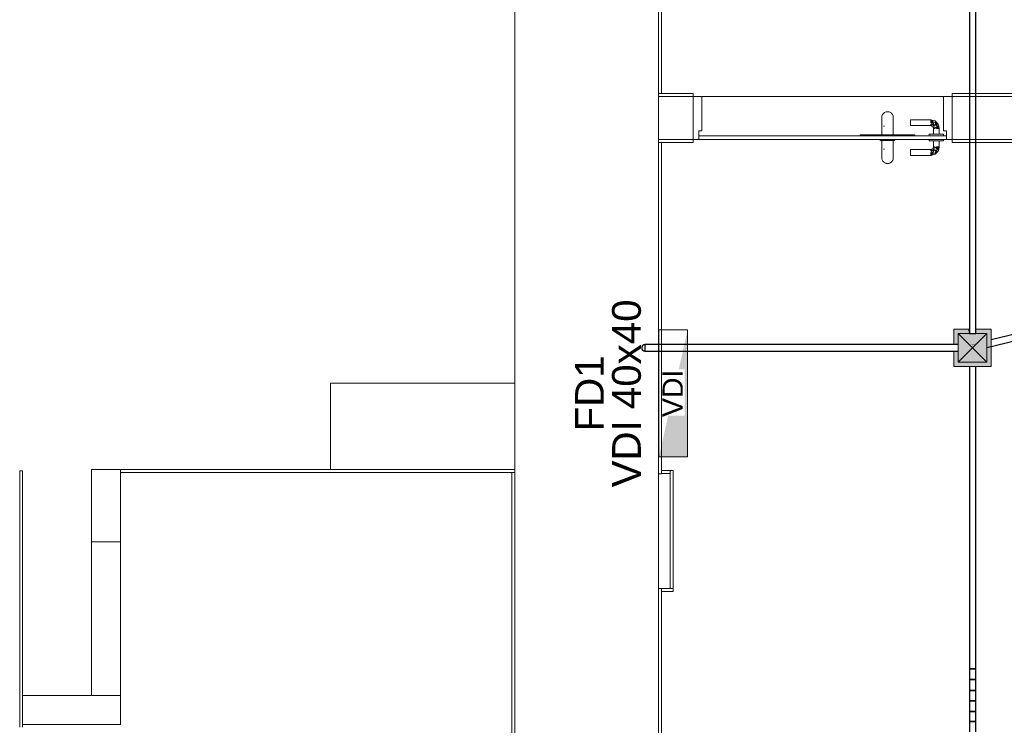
# Model space of a CAD drawing. Header units: millimetres. Extents: x 4476663 to 4477054, y -30323851 to -30323414.
# Tile 189 of 256: x 4476939.6 to 4476946.44, y -30323665.43 to -30323660.53. Entities that reach past the tile are written whole.
import ezdxf

# ---------------------------------------------------------------- set-up
doc = ezdxf.new("R2010")
doc.units = ezdxf.units.MM
doc.linetypes.add('NULL', pattern=[0])
for name, color, linetype, lineweight in [('Caixas de passagem', 134, 'Continuous', 5), ('Caixas de passagem - Hachuras', 174, 'Continuous', 5), ('CE-Caixa de passagem de fiação', 9, 'Continuous', 18), ('CE-Condutos (Teto)', 1, 'Continuous', 25), ('IFC-Parede padrão-Contorno', 44, 'Continuous', 5), ('IFC-Parede-Contorno', 42, 'Continuous', 5), ('IFC-Porta-Contorno', 142, 'Continuous', 5), ('P-Simbol', 5, 'Continuous', 20), ('Textos', 7, 'Continuous', 9)]:
    doc.layers.add(name, color=color, linetype=linetype, lineweight=lineweight)
doc.styles.add('ARIAL', font='arial.ttf')

msp = doc.modelspace()

# ---------------------------------------------------------------- hatches: boundary and pattern name
at = {"layer": 'Caixas de passagem - Hachuras', "linetype": 'Continuous'}
for points in [[(4476946.1235, -30323662.9065), (4476946.2235, -30323662.8065), (4476946.1235, -30323662.7065)], [(4476946.2235, -30323662.8065), (4476946.3235, -30323662.7065), (4476946.1235, -30323662.7065)], [(4476946.3235, -30323662.9065), (4476946.3235, -30323662.7065), (4476946.2235, -30323662.8065)], [(4476946.3235, -30323662.9065), (4476946.2235, -30323662.8065), (4476946.1235, -30323662.9065)]]:
    msp.add_hatch(color=174, dxfattribs=at).paths.add_polyline_path(points)
at = {"layer": 'CE-Caixa de passagem de fiação', "linetype": 'Continuous'}
for points in [[(4476946.0935, -30323662.6765), (4476946.1235, -30323662.7441), (4476946.1235, -30323662.7065), (4476946.1976, -30323662.7065)], [(4476946.1919, -30323662.6765), (4476946.0935, -30323662.6765), (4476946.1985, -30323662.7068)], [(4476946.0935, -30323662.6765), (4476946.0935, -30323662.7842), (4476946.1235, -30323662.7842), (4476946.1235, -30323662.7441)], [(4476946.3235, -30323662.9065), (4476946.3235, -30323662.7065), (4476946.1235, -30323662.7065)], [(4476946.1235, -30323662.9065), (4476946.3235, -30323662.9065), (4476946.1235, -30323662.7065), (4476946.1235, -30323662.8543)], [(4476946.1992, -30323662.7066), (4476946.2016, -30323662.7062), (4476946.2016, -30323662.6765), (4476946.1919, -30323662.6765)], [(4476946.3235, -30323662.8849), (4476946.3535, -30323662.9065), (4476946.3535, -30323662.6765), (4476946.2459, -30323662.6765), (4476946.2459, -30323662.7065), (4476946.3235, -30323662.7065)], [(4476946.2459, -30323662.7781), (4476946.2182, -30323662.785), (4476946.2192, -30323662.789)], [(4476946.1235, -30323662.8288), (4476946.0935, -30323662.8288), (4476946.0935, -30323662.9365), (4476946.2459, -30323662.9365), (4476946.2484, -30323662.9065), (4476946.1235, -30323662.9065)], [(4476946.3535, -30323662.9365), (4476946.3535, -30323662.9065), (4476946.2459, -30323662.8289), (4476946.3235, -30323662.9065), (4476946.3012, -30323662.9065)], [(4476946.3012, -30323662.9065), (4476946.2492, -30323662.9065), (4476946.2459, -30323662.9365), (4476946.3535, -30323662.9365)]]:
    msp.add_hatch(color=181, dxfattribs=at).paths.add_polyline_path(points)
at = {"layer": 'P-Simbol', "linetype": 'Continuous'}
msp.add_hatch(color=5, dxfattribs=at).paths.add_polyline_path([(4476944.1088, -30323663.2772), (4476944.0438, -30323663.5638), (4476944.2438, -30323663.5638), (4476944.2438, -30323662.682), (4476944.1815, -30323662.9569), (4476944.2227, -30323662.9569), (4476944.2227, -30323663.2772)])

# ---------------------------------------------------------------- linework, layer by layer
at = {"layer": 'Caixas de passagem'}
for p, q in [((4476946.1235, -30323662.7065), (4476946.3235, -30323662.7065)), ((4476946.1235, -30323662.9065), (4476946.1235, -30323662.7065)), ((4476946.1235, -30323662.7065), (4476946.3235, -30323662.9065)), ((4476946.1235, -30323662.9065), (4476946.3235, -30323662.7065)), ((4476946.3235, -30323662.7065), (4476946.3235, -30323662.9065)), ((4476946.3235, -30323662.9065), (4476946.1235, -30323662.9065))]:
    msp.add_line(p, q, dxfattribs=at)
at = {"layer": 'CE-Caixa de passagem de fiação'}
for p, q in [((4476946.1235, -30323662.6765), (4476946.0935, -30323662.6765)), ((4476946.0935, -30323662.6765), (4476946.0935, -30323662.7065)), ((4476946.0935, -30323662.7065), (4476946.0935, -30323662.7842)), ((4476946.191, -30323662.6765), (4476946.1235, -30323662.6765)), ((4476946.1985, -30323662.7065), (4476946.1235, -30323662.7065)), ((4476946.1235, -30323662.7065), (4476946.1235, -30323662.7842)), ((4476946.1912, -30323662.6765), (4476946.191, -30323662.6765)), ((4476946.1912, -30323662.6765), (4476946.1912, -30323662.6765)), ((4476946.1913, -30323662.6765), (4476946.1912, -30323662.6765)), ((4476946.1914, -30323662.6765), (4476946.1913, -30323662.6765)), ((4476946.1919, -30323662.6765), (4476946.1914, -30323662.6765)), ((4476946.2016, -30323662.6765), (4476946.1919, -30323662.6765)), ((4476946.1987, -30323662.7065), (4476946.1985, -30323662.7065)), ((4476946.1987, -30323662.7065), (4476946.1987, -30323662.7065)), ((4476946.1988, -30323662.7065), (4476946.1987, -30323662.7065)), ((4476946.1992, -30323662.7065), (4476946.1988, -30323662.7065)), ((4476946.2016, -30323662.7065), (4476946.1992, -30323662.7065)), ((4476946.2459, -30323662.7065), (4476946.2016, -30323662.7065)), ((4476946.3235, -30323662.6765), (4476946.2459, -30323662.6765)), ((4476946.3235, -30323662.7065), (4476946.2459, -30323662.7065)), ((4476946.3535, -30323662.6765), (4476946.3235, -30323662.6765)), ((4476946.3235, -30323662.7589), (4476946.3235, -30323662.7065)), ((4476946.3535, -30323662.7065), (4476946.3535, -30323662.6765)), ((4476946.3535, -30323662.7514), (4476946.3535, -30323662.7065)), ((4476946.1235, -30323662.7842), (4476946.1235, -30323662.8288)), ((4476946.3235, -30323662.8047), (4476946.3235, -30323662.7589)), ((4476946.3535, -30323662.7973), (4476946.3535, -30323662.7514)), ((4476946.3535, -30323662.9065), (4476946.3535, -30323662.7973)), ((4476946.0935, -30323662.8288), (4476946.0935, -30323662.8618)), ((4476946.0935, -30323662.8618), (4476946.0935, -30323662.9065)), ((4476946.1235, -30323662.8288), (4476946.1235, -30323662.8543)), ((4476946.1235, -30323662.8543), (4476946.1235, -30323662.9065)), ((4476946.3235, -30323662.9065), (4476946.3235, -30323662.8047)), ((4476946.0935, -30323662.9065), (4476946.0935, -30323662.9365)), ((4476946.1235, -30323662.9065), (4476946.1435, -30323662.9065)), ((4476946.1435, -30323662.9065), (4476946.2485, -30323662.9065)), ((4476946.2485, -30323662.9065), (4476946.3235, -30323662.9065)), ((4476946.3535, -30323662.9365), (4476946.3535, -30323662.9065)), ((4476946.0935, -30323662.9365), (4476946.1235, -30323662.9365)), ((4476946.1235, -30323662.9365), (4476946.1435, -30323662.9365)), ((4476946.1435, -30323662.9365), (4476946.2016, -30323662.9365)), ((4476946.2016, -30323662.9365), (4476946.2459, -30323662.9365)), ((4476946.2459, -30323662.9365), (4476946.256, -30323662.9365)), ((4476946.256, -30323662.9365), (4476946.3235, -30323662.9365)), ((4476946.3235, -30323662.9365), (4476946.3535, -30323662.9365))]:
    msp.add_line(p, q, dxfattribs=at)
at = {"layer": 'CE-Condutos (Teto)'}
for p, q in [((4476946.2016, -30323660.4135), (4476946.2016, -30323661.5716)), ((4476946.2459, -30323661.5716), (4476946.2459, -30323660.4135)), ((4476946.2016, -30323661.5716), (4476946.2016, -30323662.6765)), ((4476946.2459, -30323662.6765), (4476946.2459, -30323661.5716)), ((4476946.2016, -30323662.6765), (4476946.2016, -30323662.7065)), ((4476946.2016, -30323662.7065), (4476946.2054, -30323662.7065)), ((4476946.2054, -30323662.7065), (4476946.2123, -30323662.7065)), ((4476946.2123, -30323662.7065), (4476946.2212, -30323662.7065)), ((4476946.2212, -30323662.7065), (4476946.2304, -30323662.7065)), ((4476946.2304, -30323662.7065), (4476946.2385, -30323662.7065)), ((4476946.2385, -30323662.7065), (4476946.244, -30323662.7065)), ((4476946.244, -30323662.7065), (4476946.2459, -30323662.7065)), ((4476946.2459, -30323662.7065), (4476946.2459, -30323662.6765)), ((4476946.3235, -30323662.8047), (4476946.7198, -30323662.7065)), ((4476946.5348, -30323662.7065), (4476946.3535, -30323662.7514)), ((4476943.9265, -30323662.7983), (4476943.9249, -30323662.8065)), ((4476943.9265, -30323662.7983), (4476943.9249, -30323662.8019)), ((4476943.9266, -30323662.7979), (4476943.9265, -30323662.7983)), ((4476943.9268, -30323662.7976), (4476943.9266, -30323662.7979)), ((4476943.9308, -30323662.7914), (4476943.9268, -30323662.7976)), ((4476943.9287, -30323662.7934), (4476943.9268, -30323662.7976)), ((4476943.9308, -30323662.7914), (4476943.9287, -30323662.7934)), ((4476943.9313, -30323662.7907), (4476943.9308, -30323662.7914)), ((4476943.9327, -30323662.7897), (4476943.9313, -30323662.7907)), ((4476943.9374, -30323662.7866), (4476943.9327, -30323662.7897)), ((4476943.9356, -30323662.7871), (4476943.9327, -30323662.7897)), ((4476943.9374, -30323662.7866), (4476943.9356, -30323662.7871)), ((4476943.9384, -30323662.7858), (4476943.9374, -30323662.7866)), ((4476943.9416, -30323662.7852), (4476943.9384, -30323662.7858)), ((4476943.9468, -30323662.7841), (4476943.9416, -30323662.7852)), ((4476943.9445, -30323662.7842), (4476943.9416, -30323662.7852)), ((4476943.9474, -30323662.7842), (4476943.9468, -30323662.7841)), ((4476943.9468, -30323662.7842), (4476943.9468, -30323662.7871)), ((4476946.0935, -30323662.7842), (4476943.9468, -30323662.7842)), ((4476943.9468, -30323662.7871), (4476943.9468, -30323662.7934)), ((4476943.9468, -30323662.7934), (4476943.9468, -30323662.8019)), ((4476946.1235, -30323662.7842), (4476946.0935, -30323662.7842)), ((4476943.9249, -30323662.8065), (4476943.9265, -30323662.8148)), ((4476943.9249, -30323662.8065), (4476943.9249, -30323662.8112)), ((4476943.9249, -30323662.8112), (4476943.9265, -30323662.8148)), ((4476943.9265, -30323662.8148), (4476943.9266, -30323662.8151)), ((4476943.9266, -30323662.8151), (4476943.9268, -30323662.8155)), ((4476943.9268, -30323662.8155), (4476943.9308, -30323662.8216)), ((4476943.9268, -30323662.8155), (4476943.9287, -30323662.8197)), ((4476943.9287, -30323662.8197), (4476943.9308, -30323662.8216)), ((4476943.9308, -30323662.8216), (4476943.9313, -30323662.8224)), ((4476943.9313, -30323662.8224), (4476943.9327, -30323662.8233)), ((4476943.9327, -30323662.8233), (4476943.9374, -30323662.8265)), ((4476943.9327, -30323662.8233), (4476943.9356, -30323662.8259)), ((4476943.9356, -30323662.8259), (4476943.9374, -30323662.8265)), ((4476943.9374, -30323662.8265), (4476943.9384, -30323662.8272)), ((4476943.9384, -30323662.8272), (4476943.9416, -30323662.8278)), ((4476943.9416, -30323662.8278), (4476943.9468, -30323662.8289)), ((4476943.9416, -30323662.8278), (4476943.9445, -30323662.8288)), ((4476943.9468, -30323662.8019), (4476943.9468, -30323662.8112)), ((4476943.9468, -30323662.8112), (4476943.9468, -30323662.8197)), ((4476943.9468, -30323662.8197), (4476943.9468, -30323662.8259)), ((4476943.9468, -30323662.8259), (4476943.9468, -30323662.8288)), ((4476943.9468, -30323662.8288), (4476946.0935, -30323662.8288)), ((4476943.9468, -30323662.8289), (4476943.9474, -30323662.8288)), ((4476946.0935, -30323662.8288), (4476946.1235, -30323662.8288)), ((4476946.2016, -30323662.9365), (4476946.2016, -30323663.0279)), ((4476946.2459, -30323663.0279), (4476946.2459, -30323662.9365)), ((4476946.2016, -30323663.0279), (4476946.2016, -30323663.1358)), ((4476946.2459, -30323663.1358), (4476946.2459, -30323663.0279)), ((4476946.2016, -30323663.1358), (4476946.2016, -30323663.2419)), ((4476946.2459, -30323663.2419), (4476946.2459, -30323663.1358)), ((4476946.2016, -30323663.2419), (4476946.2016, -30323663.3462)), ((4476946.2459, -30323663.3462), (4476946.2459, -30323663.2419)), ((4476946.2016, -30323663.3462), (4476946.2016, -30323663.4488)), ((4476946.2459, -30323663.4488), (4476946.2459, -30323663.3462)), ((4476946.2016, -30323663.4488), (4476946.2016, -30323663.5497)), ((4476946.2459, -30323663.5497), (4476946.2459, -30323663.4488)), ((4476946.2016, -30323663.5497), (4476946.2016, -30323663.6489)), ((4476946.2459, -30323663.6489), (4476946.2459, -30323663.5497)), ((4476946.2016, -30323663.6489), (4476946.2016, -30323663.7465)), ((4476946.2459, -30323663.7464), (4476946.2459, -30323663.6489)), ((4476946.2016, -30323663.7465), (4476946.2016, -30323663.8424)), ((4476946.2459, -30323663.8424), (4476946.2459, -30323663.7464)), ((4476946.2016, -30323663.8424), (4476946.2016, -30323663.9368)), ((4476946.2459, -30323663.9368), (4476946.2459, -30323663.8424)), ((4476946.2016, -30323663.9368), (4476946.2016, -30323664.0296)), ((4476946.2459, -30323664.0296), (4476946.2459, -30323663.9368)), ((4476946.2016, -30323664.0296), (4476946.2016, -30323664.1209)), ((4476946.2459, -30323664.1209), (4476946.2459, -30323664.0296)), ((4476946.2016, -30323664.1209), (4476946.2016, -30323664.2108)), ((4476946.2459, -30323664.2107), (4476946.2459, -30323664.1209)), ((4476946.2016, -30323664.2108), (4476946.2016, -30323664.2991)), ((4476946.2459, -30323664.2991), (4476946.2459, -30323664.2107)), ((4476946.2016, -30323664.2991), (4476946.2016, -30323664.3861)), ((4476946.2459, -30323664.386), (4476946.2459, -30323664.2991)), ((4476946.2016, -30323664.3861), (4476946.2016, -30323664.4717)), ((4476946.2459, -30323664.4716), (4476946.2459, -30323664.386)), ((4476946.2016, -30323664.4717), (4476946.2016, -30323664.5559)), ((4476946.2459, -30323664.5558), (4476946.2459, -30323664.4716)), ((4476946.2016, -30323664.5559), (4476946.2016, -30323664.6388)), ((4476946.2459, -30323664.6387), (4476946.2459, -30323664.5558)), ((4476946.2016, -30323664.6388), (4476946.2016, -30323664.7204)), ((4476946.2459, -30323664.7203), (4476946.2459, -30323664.6387)), ((4476946.2016, -30323664.7204), (4476946.2016, -30323664.8007)), ((4476946.2459, -30323664.8006), (4476946.2459, -30323664.7203)), ((4476946.2016, -30323664.8007), (4476946.2016, -30323664.8798)), ((4476946.2459, -30323664.8797), (4476946.2459, -30323664.8006)), ((4476946.2016, -30323664.8798), (4476946.2016, -30323664.9577)), ((4476946.2459, -30323664.9576), (4476946.2459, -30323664.8797)), ((4476946.2016, -30323664.9577), (4476946.2016, -30323665.0345)), ((4476946.2459, -30323665.0344), (4476946.2459, -30323664.9576)), ((4476946.2016, -30323665.0345), (4476946.2054, -30323665.0346)), ((4476946.2016, -30323665.0345), (4476946.2016, -30323665.1101)), ((4476946.2054, -30323665.0346), (4476946.2016, -30323665.0345)), ((4476946.2054, -30323665.0346), (4476946.2123, -30323665.0347)), ((4476946.2123, -30323665.0347), (4476946.2054, -30323665.0346)), ((4476946.2123, -30323665.0347), (4476946.2212, -30323665.0348)), ((4476946.2212, -30323665.0348), (4476946.2123, -30323665.0347)), ((4476946.2304, -30323665.0347), (4476946.2212, -30323665.0348)), ((4476946.2212, -30323665.0348), (4476946.2304, -30323665.0348)), ((4476946.2304, -30323665.0348), (4476946.2385, -30323665.0347)), ((4476946.2385, -30323665.0347), (4476946.2304, -30323665.0347)), ((4476946.244, -30323665.0345), (4476946.2385, -30323665.0347)), ((4476946.2385, -30323665.0347), (4476946.244, -30323665.0346)), ((4476946.244, -30323665.0346), (4476946.2459, -30323665.0344)), ((4476946.2459, -30323665.0344), (4476946.244, -30323665.0345)), ((4476946.2459, -30323665.11), (4476946.2459, -30323665.0344)), ((4476946.2016, -30323665.1101), (4476946.2054, -30323665.1102)), ((4476946.2016, -30323665.1101), (4476946.2016, -30323665.1846)), ((4476946.2054, -30323665.1102), (4476946.2016, -30323665.1101)), ((4476946.2054, -30323665.1102), (4476946.2123, -30323665.1103)), ((4476946.2123, -30323665.1103), (4476946.2054, -30323665.1102)), ((4476946.2123, -30323665.1103), (4476946.2212, -30323665.1104)), ((4476946.2212, -30323665.1104), (4476946.2123, -30323665.1103)), ((4476946.2304, -30323665.1103), (4476946.2212, -30323665.1104)), ((4476946.2212, -30323665.1104), (4476946.2304, -30323665.1104)), ((4476946.2304, -30323665.1104), (4476946.2385, -30323665.1103)), ((4476946.2385, -30323665.1103), (4476946.2304, -30323665.1103)), ((4476946.2385, -30323665.1103), (4476946.244, -30323665.1102)), ((4476946.244, -30323665.1102), (4476946.2385, -30323665.1103)), ((4476946.244, -30323665.1102), (4476946.2459, -30323665.11)), ((4476946.2459, -30323665.11), (4476946.244, -30323665.1102)), ((4476946.2459, -30323665.1845), (4476946.2459, -30323665.11)), ((4476946.2016, -30323665.1846), (4476946.2016, -30323665.2581)), ((4476946.2054, -30323665.1847), (4476946.2016, -30323665.1846)), ((4476946.2016, -30323665.1846), (4476946.2054, -30323665.1847)), ((4476946.2123, -30323665.1848), (4476946.2054, -30323665.1847)), ((4476946.2054, -30323665.1847), (4476946.2123, -30323665.1848)), ((4476946.2212, -30323665.1848), (4476946.2123, -30323665.1848)), ((4476946.2123, -30323665.1848), (4476946.2212, -30323665.1849)), ((4476946.2304, -30323665.1848), (4476946.2212, -30323665.1848)), ((4476946.2212, -30323665.1849), (4476946.2304, -30323665.1849)), ((4476946.2385, -30323665.1848), (4476946.2304, -30323665.1848)), ((4476946.2304, -30323665.1849), (4476946.2385, -30323665.1848)), ((4476946.244, -30323665.1847), (4476946.2385, -30323665.1848)), ((4476946.2385, -30323665.1848), (4476946.244, -30323665.1847)), ((4476946.244, -30323665.1847), (4476946.2459, -30323665.1845)), ((4476946.2459, -30323665.1845), (4476946.244, -30323665.1847)), ((4476946.2459, -30323665.258), (4476946.2459, -30323665.1845)), ((4476946.2016, -30323665.258), (4476946.2016, -30323665.3305)), ((4476946.2054, -30323665.2581), (4476946.2016, -30323665.258)), ((4476946.2123, -30323665.2582), (4476946.2054, -30323665.2581)), ((4476946.2054, -30323665.2582), (4476946.2123, -30323665.2583)), ((4476946.2212, -30323665.2582), (4476946.2123, -30323665.2582)), ((4476946.2123, -30323665.2583), (4476946.2212, -30323665.2583)), ((4476946.2304, -30323665.2582), (4476946.2212, -30323665.2582)), ((4476946.2212, -30323665.2583), (4476946.2304, -30323665.2583)), ((4476946.2304, -30323665.2583), (4476946.2385, -30323665.2582)), ((4476946.2385, -30323665.2582), (4476946.2304, -30323665.2582)), ((4476946.2385, -30323665.2582), (4476946.244, -30323665.2581)), ((4476946.244, -30323665.2581), (4476946.2385, -30323665.2582)), ((4476946.244, -30323665.2581), (4476946.2459, -30323665.258)), ((4476946.2459, -30323665.258), (4476946.244, -30323665.2581)), ((4476946.2459, -30323665.3304), (4476946.2459, -30323665.258)), ((4476946.2016, -30323665.3304), (4476946.2016, -30323665.4019)), ((4476946.2054, -30323665.3305), (4476946.2016, -30323665.3304)), ((4476946.2123, -30323665.3306), (4476946.2054, -30323665.3305)), ((4476946.2054, -30323665.3306), (4476946.2123, -30323665.3306)), ((4476946.2123, -30323665.3306), (4476946.2212, -30323665.3307)), ((4476946.2212, -30323665.3306), (4476946.2123, -30323665.3306)), ((4476946.2212, -30323665.3307), (4476946.2304, -30323665.3306)), ((4476946.2304, -30323665.3306), (4476946.2212, -30323665.3306)), ((4476946.2385, -30323665.3305), (4476946.2304, -30323665.3306)), ((4476946.2304, -30323665.3306), (4476946.2385, -30323665.3306)), ((4476946.2385, -30323665.3306), (4476946.244, -30323665.3305)), ((4476946.244, -30323665.3305), (4476946.2385, -30323665.3305)), ((4476946.244, -30323665.3305), (4476946.2459, -30323665.3304)), ((4476946.2459, -30323665.3304), (4476946.244, -30323665.3305)), ((4476946.2459, -30323665.4018), (4476946.2459, -30323665.3304)), ((4476946.2016, -30323665.4018), (4476946.2016, -30323665.4723)), ((4476946.2054, -30323665.4019), (4476946.2016, -30323665.4018)), ((4476946.2016, -30323665.4019), (4476946.2054, -30323665.4019)), ((4476946.2054, -30323665.4019), (4476946.2123, -30323665.402)), ((4476946.2123, -30323665.4019), (4476946.2054, -30323665.4019)), ((4476946.2212, -30323665.4019), (4476946.2123, -30323665.4019)), ((4476946.2123, -30323665.402), (4476946.2212, -30323665.402)), ((4476946.2304, -30323665.4019), (4476946.2212, -30323665.4019)), ((4476946.2212, -30323665.402), (4476946.2304, -30323665.402)), ((4476946.2385, -30323665.4019), (4476946.2304, -30323665.4019)), ((4476946.2304, -30323665.402), (4476946.2385, -30323665.402)), ((4476946.2385, -30323665.402), (4476946.244, -30323665.4019)), ((4476946.244, -30323665.4019), (4476946.2459, -30323665.4018)), ((4476946.2459, -30323665.4018), (4476946.244, -30323665.4019)), ((4476946.2459, -30323665.4723), (4476946.2459, -30323665.4018))]:
    msp.add_line(p, q, dxfattribs=at)
at = {"layer": 'IFC-Parede padrão-Contorno', "color": 8, "lineweight": 5}
for p, q in [((4476943.0421, -30323663.7974), (4476943.0421, -30323643.5621)), ((4476944.0421, -30323665.3147), (4476944.0421, -30323660.7626)), ((4476944.0421, -30323661.0404), (4476944.1093, -30323661.0404)), ((4476944.0421, -30323661.0604), (4476944.2492, -30323661.0604)), ((4476944.1093, -30323661.0404), (4476944.2826, -30323661.0404)), ((4476944.1327, -30323661.0604), (4476944.2826, -30323661.0604)), ((4476944.2826, -30323661.0432), (4476944.2826, -30323661.0404)), ((4476944.2826, -30323661.0604), (4476944.2826, -30323661.0432)), ((4476944.2826, -30323661.0604), (4476946.0826, -30323661.0604)), ((4476944.2826, -30323661.3187), (4476944.2826, -30323661.0604)), ((4476946.0826, -30323661.0404), (4476947.1561, -30323661.0404)), ((4476946.0826, -30323661.0576), (4476946.0826, -30323661.0404)), ((4476946.0826, -30323661.0604), (4476946.0826, -30323661.0576)), ((4476946.0826, -30323661.0604), (4476951.645, -30323661.0604)), ((4476946.0826, -30323661.3604), (4476946.0826, -30323661.1021)), ((4476944.0421, -30323661.3604), (4476944.1327, -30323661.3604)), ((4476944.1093, -30323661.3604), (4476944.2826, -30323661.3604)), ((4476944.2826, -30323661.3632), (4476944.2826, -30323661.3604)), ((4476946.0826, -30323661.3604), (4476950.9081, -30323661.3604)), ((4476946.0826, -30323661.3776), (4476946.0826, -30323661.3604)), ((4476944.0421, -30323661.3804), (4476944.2492, -30323661.3804)), ((4476944.0621, -30323662.0232), (4476944.0621, -30323661.3804)), ((4476944.2492, -30323661.3804), (4476944.2826, -30323661.3804)), ((4476944.2826, -30323661.3804), (4476944.2826, -30323661.3632)), ((4476946.0826, -30323661.3804), (4476946.0826, -30323661.3776)), ((4476946.0826, -30323661.3804), (4476948.1001, -30323661.3804)), ((4476944.0621, -30323663.6804), (4476944.0621, -30323662.0232)), ((4476941.7626, -30323663.0514), (4476941.9913, -30323663.0514)), ((4476941.7626, -30323663.5441), (4476941.7626, -30323663.0514)), ((4476941.7626, -30323663.0514), (4476942.3674, -30323663.0514)), ((4476941.9913, -30323663.0514), (4476943.0421, -30323663.0514)), ((4476941.7626, -30323663.6514), (4476941.7626, -30323663.5441)), ((4476940.1026, -30323663.6514), (4476940.2378, -30323663.6514)), ((4476940.1026, -30323664.1601), (4476940.1026, -30323663.6514)), ((4476940.2378, -30323663.6514), (4476940.3026, -30323663.6514)), ((4476940.3026, -30323663.6514), (4476941.0529, -30323663.6514)), ((4476940.3026, -30323664.7127), (4476940.3026, -30323663.6514)), ((4476940.3026, -30323663.6714), (4476942.2918, -30323663.6714)), ((4476941.0529, -30323663.6514), (4476943.0421, -30323663.6514)), ((4476942.2918, -30323663.6714), (4476943.0421, -30323663.6714)), ((4476943.0226, -30323664.7447), (4476943.0226, -30323663.6714)), ((4476944.0421, -30323663.6804), (4476944.0565, -30323663.6804)), ((4476944.0565, -30323663.6804), (4476944.0621, -30323663.6804)), ((4476944.0621, -30323663.6585), (4476944.079, -30323663.6585)), ((4476944.0621, -30323663.6785), (4476944.1056, -30323663.6785)), ((4476944.079, -30323663.6585), (4476944.1225, -30323663.6585)), ((4476944.1056, -30323663.6785), (4476944.1225, -30323663.6785)), ((4476944.1225, -30323663.6585), (4476944.1281, -30323663.6585)), ((4476944.1225, -30323664.2493), (4476944.1225, -30323663.6585)), ((4476944.1281, -30323663.6585), (4476944.1425, -30323663.6585)), ((4476944.1425, -30323663.8876), (4476944.1425, -30323663.6585)), ((4476943.0421, -30323664.7447), (4476943.0421, -30323663.7974)), ((4476944.1425, -30323664.4785), (4476944.1425, -30323663.8876)), ((4476940.1025, -30323664.3579), (4476940.1025, -30323664.1528)), ((4476940.1025, -30323664.1528), (4476940.1889, -30323664.1528)), ((4476940.1026, -30323665.2214), (4476940.1026, -30323664.1601)), ((4476940.1889, -30323664.1528), (4476940.2273, -30323664.1528)), ((4476940.2273, -30323664.1528), (4476940.3026, -30323664.1528)), ((4476940.3025, -30323664.6145), (4476940.3025, -30323664.1528)), ((4476943.0421, -30323665.3147), (4476943.0421, -30323664.2079)), ((4476944.1225, -30323664.4785), (4476944.1225, -30323664.2493)), ((4476944.0421, -30323664.4785), (4476944.0477, -30323664.4785)), ((4476944.0477, -30323664.4785), (4476944.0621, -30323664.4785)), ((4476944.0621, -30323665.9805), (4476944.0621, -30323664.4785)), ((4476944.0621, -30323664.4785), (4476944.0846, -30323664.4785)), ((4476944.0621, -30323664.4985), (4476944.1201, -30323664.4985)), ((4476944.0846, -30323664.4785), (4476944.1425, -30323664.4785)), ((4476944.1201, -30323664.4985), (4476944.1425, -30323664.4985)), ((4476944.1425, -30323664.484), (4476944.1425, -30323664.4785)), ((4476944.1425, -30323664.4985), (4476944.1425, -30323664.484)), ((4476940.3025, -30323664.8196), (4476940.3025, -30323664.6145)), ((4476940.3026, -30323665.2214), (4476940.3026, -30323664.7127)), ((4476943.0226, -30323667.6306), (4476943.0226, -30323664.7447)), ((4476940.3025, -30323665.2214), (4476940.3025, -30323664.8196)), ((4476939.6226, -30323665.2214), (4476939.9182, -30323665.2214)), ((4476939.9182, -30323665.2214), (4476940.0486, -30323665.2214)), ((4476940.0486, -30323665.2214), (4476940.3026, -30323665.2214)), ((4476940.3026, -30323665.3083), (4476940.3026, -30323665.2214)), ((4476940.3026, -30323665.383), (4476940.3026, -30323665.3083)), ((4476943.0421, -30323667.6306), (4476943.0421, -30323665.3147)), ((4476944.0421, -30323668.3507), (4476944.0421, -30323665.3147)), ((4476940.3026, -30323665.4214), (4476940.3026, -30323665.383)), ((4476939.6226, -30323665.4214), (4476939.7531, -30323665.4214)), ((4476939.7531, -30323665.4214), (4476940.007, -30323665.4214)), ((4476940.007, -30323665.4214), (4476940.3026, -30323665.4214))]:
    msp.add_line(p, q, dxfattribs=at)
at = {"layer": 'IFC-Parede-Contorno', "color": 8, "lineweight": 5}
for p, q in [((4476944.0621, -30323661.0404), (4476944.0621, -30323641.7869)), ((4476944.0421, -30323661.0404), (4476944.0421, -30323654.1533)), ((4476939.6026, -30323665.2685), (4476939.6026, -30323663.6614)), ((4476939.6026, -30323663.6614), (4476939.6079, -30323663.6614)), ((4476939.6079, -30323663.6614), (4476939.6226, -30323663.6614)), ((4476939.6226, -30323664.128), (4476939.6226, -30323663.6614)), ((4476939.6226, -30323665.4231), (4476939.6226, -30323664.128)), ((4476939.6026, -30323665.2868), (4476939.6026, -30323665.2685)), ((4476939.6026, -30323665.4414), (4476939.6026, -30323665.2868)), ((4476939.6226, -30323665.4414), (4476939.6226, -30323665.4231))]:
    msp.add_line(p, q, dxfattribs=at)
at = {"layer": 'IFC-Porta-Contorno', "color": 8, "lineweight": 5}
for p, q in [((4476944.2826, -30323661.0604), (4476944.291, -30323661.0604)), ((4476944.291, -30323661.0604), (4476944.3426, -30323661.0604)), ((4476944.3426, -30323661.27), (4476944.3426, -30323661.0604)), ((4476946.0226, -30323661.0604), (4476946.0302, -30323661.0604)), ((4476946.0226, -30323661.0908), (4476946.0226, -30323661.0604)), ((4476946.0302, -30323661.0604), (4476946.0826, -30323661.0604)), ((4476946.0826, -30323661.3187), (4476946.0826, -30323661.0604)), ((4476944.2826, -30323661.3604), (4476944.2826, -30323661.1021)), ((4476946.0226, -30323661.3004), (4476946.0226, -30323661.0908)), ((4476945.5926, -30323661.2075), (4476945.5934, -30323661.201)), ((4476945.5926, -30323661.2075), (4476945.5929, -30323661.2022)), ((4476945.5926, -30323661.2075), (4476945.5927, -30323661.2116)), ((4476945.5926, -30323661.2176), (4476945.5927, -30323661.2116)), ((4476945.5926, -30323661.2176), (4476945.593, -30323661.2252)), ((4476945.5926, -30323661.2371), (4476945.5932, -30323661.2183)), ((4476945.5929, -30323661.2022), (4476945.594, -30323661.1971)), ((4476945.5934, -30323661.201), (4476945.594, -30323661.1971)), ((4476945.594, -30323661.1971), (4476945.5957, -30323661.1922)), ((4476945.5957, -30323661.1922), (4476945.598, -30323661.1875)), ((4476945.598, -30323661.1875), (4476945.6009, -30323661.1831)), ((4476945.6009, -30323661.1831), (4476945.6043, -30323661.1792)), ((4476945.6043, -30323661.1792), (4476945.6083, -30323661.1757)), ((4476945.6083, -30323661.1757), (4476945.6126, -30323661.1728)), ((4476945.6126, -30323661.1728), (4476945.6173, -30323661.1705)), ((4476945.6173, -30323661.1705), (4476945.6223, -30323661.1688)), ((4476945.6223, -30323661.1688), (4476945.6248, -30323661.1682)), ((4476945.6248, -30323661.1682), (4476945.6326, -30323661.1675)), ((4476945.6326, -30323661.1675), (4476945.6404, -30323661.1682)), ((4476945.6404, -30323661.1682), (4476945.643, -30323661.1688)), ((4476945.643, -30323661.1688), (4476945.6479, -30323661.1705)), ((4476945.6479, -30323661.1705), (4476945.6526, -30323661.1728)), ((4476945.6526, -30323661.1728), (4476945.657, -30323661.1757)), ((4476945.657, -30323661.1757), (4476945.6609, -30323661.1792)), ((4476945.6609, -30323661.1792), (4476945.6643, -30323661.1831)), ((4476945.6643, -30323661.1831), (4476945.6673, -30323661.1875)), ((4476945.6673, -30323661.1875), (4476945.6696, -30323661.1922)), ((4476945.6673, -30323661.1875), (4476945.6688, -30323661.1911)), ((4476945.6688, -30323661.1911), (4476945.6712, -30323661.1971)), ((4476945.6696, -30323661.1922), (4476945.6712, -30323661.1971)), ((4476945.6712, -30323661.1971), (4476945.6723, -30323661.2022)), ((4476945.6723, -30323661.2022), (4476945.6726, -30323661.2075)), ((4476945.6725, -30323661.2115), (4476945.6726, -30323661.2075)), ((4476945.6725, -30323661.2115), (4476945.6726, -30323661.2139)), ((4476945.6725, -30323661.2225), (4476945.6726, -30323661.2139)), ((4476945.6725, -30323661.2225), (4476945.6726, -30323661.2388)), ((4476945.7926, -30323661.2235), (4476945.9326, -30323661.2235)), ((4476945.7926, -30323661.2241), (4476945.7926, -30323661.2235)), ((4476945.7926, -30323661.2261), (4476945.7926, -30323661.2241)), ((4476945.9326, -30323661.2235), (4476945.9369, -30323661.2246)), ((4476945.9326, -30323661.2335), (4476945.9411, -30323661.2257)), ((4476945.9369, -30323661.2246), (4476945.9411, -30323661.2257)), ((4476945.9411, -30323661.2257), (4476945.9496, -30323661.228)), ((4476944.3426, -30323661.3004), (4476944.3426, -30323661.27)), ((4476945.5926, -30323661.2371), (4476945.5927, -30323661.2519)), ((4476945.5926, -30323661.2675), (4476945.5927, -30323661.2519)), ((4476945.5926, -30323661.3275), (4476945.5926, -30323661.2675)), ((4476945.6043, -30323661.2675), (4476945.6126, -30323661.2675)), ((4476945.6085, -30323661.2675), (4476945.6126, -30323661.2675)), ((4476945.6725, -30323661.2542), (4476945.6726, -30323661.2388)), ((4476945.6725, -30323661.2542), (4476945.6726, -30323661.2675)), ((4476945.6726, -30323661.3275), (4476945.6726, -30323661.2675)), ((4476945.7926, -30323661.2293), (4476945.7926, -30323661.2261)), ((4476945.7926, -30323661.2335), (4476945.7926, -30323661.2293)), ((4476945.7926, -30323661.2383), (4476945.7926, -30323661.2335)), ((4476945.7926, -30323661.2435), (4476945.7926, -30323661.2383)), ((4476945.7926, -30323661.2486), (4476945.7926, -30323661.2435)), ((4476945.7926, -30323661.2535), (4476945.7926, -30323661.2486)), ((4476945.7926, -30323661.2576), (4476945.7926, -30323661.2535)), ((4476945.7926, -30323661.2608), (4476945.7926, -30323661.2576)), ((4476945.7926, -30323661.2628), (4476945.7926, -30323661.2608)), ((4476945.7926, -30323661.2635), (4476945.7926, -30323661.2628)), ((4476945.7926, -30323661.2635), (4476945.9326, -30323661.2635)), ((4476945.9326, -30323661.2293), (4476945.9326, -30323661.2261)), ((4476945.9326, -30323661.2335), (4476945.9496, -30323661.228)), ((4476945.9326, -30323661.2435), (4476945.9496, -30323661.228)), ((4476945.9326, -30323661.2335), (4476945.9326, -30323661.2293)), ((4476945.9326, -30323661.2383), (4476945.9326, -30323661.2335)), ((4476945.9326, -30323661.2608), (4476945.9493, -30323661.2369)), ((4476945.9326, -30323661.2435), (4476945.9493, -30323661.2369)), ((4476945.9326, -30323661.2435), (4476945.9326, -30323661.2383)), ((4476945.9326, -30323661.2576), (4476945.9326, -30323661.2535)), ((4476945.9326, -30323661.2608), (4476945.9512, -30323661.2544)), ((4476945.9326, -30323661.2635), (4476945.9512, -30323661.2544)), ((4476945.9326, -30323661.2608), (4476945.9326, -30323661.2576)), ((4476945.9326, -30323661.2635), (4476945.9397, -30323661.2664)), ((4476945.9397, -30323661.2664), (4476945.9467, -30323661.2693)), ((4476945.9467, -30323661.2693), (4476945.9512, -30323661.2544)), ((4476945.9467, -30323661.2693), (4476945.9497, -30323661.2764)), ((4476945.9493, -30323661.2369), (4476945.9512, -30323661.2544)), ((4476945.9493, -30323661.2369), (4476945.9634, -30323661.2416)), ((4476945.9496, -30323661.228), (4476945.9626, -30323661.2315)), ((4476945.9497, -30323661.2764), (4476945.9526, -30323661.2835)), ((4476945.9512, -30323661.2544), (4476945.9546, -30323661.2653)), ((4476945.9526, -30323661.2835), (4476945.9564, -30323661.2738)), ((4476945.9526, -30323661.3235), (4476945.9526, -30323661.2835)), ((4476945.9546, -30323661.2653), (4476945.9679, -30323661.2494)), ((4476945.9546, -30323661.2653), (4476945.9564, -30323661.2738)), ((4476945.9564, -30323661.2738), (4476945.9585, -30323661.2835)), ((4476945.9585, -30323661.2835), (4476945.9792, -30323661.2668)), ((4476945.9585, -30323661.2835), (4476945.9626, -30323661.2835)), ((4476945.9626, -30323661.2315), (4476945.9736, -30323661.2425)), ((4476945.9626, -30323661.2315), (4476945.9681, -30323661.237)), ((4476945.9634, -30323661.2416), (4476945.9679, -30323661.2494)), ((4476945.9677, -30323661.2624), (4476945.9791, -30323661.248)), ((4476945.9677, -30323661.2624), (4476945.9679, -30323661.2494)), ((4476945.9677, -30323661.2624), (4476945.9792, -30323661.2668)), ((4476945.9679, -30323661.2494), (4476945.9791, -30323661.248)), ((4476945.9681, -30323661.237), (4476945.9736, -30323661.2425)), ((4476945.9726, -30323661.2835), (4476945.9881, -30323661.2665)), ((4476945.9726, -30323661.2835), (4476945.9792, -30323661.2668)), ((4476945.9726, -30323661.2835), (4476945.9778, -30323661.2835)), ((4476945.9736, -30323661.2425), (4476945.9791, -30323661.248)), ((4476945.9778, -30323661.2835), (4476945.9826, -30323661.2835)), ((4476945.9791, -30323661.248), (4476945.9846, -30323661.2535)), ((4476945.9792, -30323661.2668), (4476945.9846, -30323661.2535)), ((4476945.9826, -30323661.2835), (4476945.9881, -30323661.2665)), ((4476945.9826, -30323661.2835), (4476945.9903, -30323661.275)), ((4476945.9826, -30323661.2835), (4476945.9867, -30323661.2835)), ((4476945.9846, -30323661.2535), (4476945.9881, -30323661.2665)), ((4476945.9867, -30323661.2835), (4476945.9899, -30323661.2835)), ((4476945.9881, -30323661.2665), (4476945.9903, -30323661.275)), ((4476945.9903, -30323661.275), (4476945.9915, -30323661.2792)), ((4476945.9915, -30323661.2792), (4476945.9926, -30323661.2835)), ((4476945.9926, -30323661.3235), (4476945.9926, -30323661.2835)), ((4476944.2826, -30323661.3604), (4476944.3174, -30323661.3604)), ((4476944.3174, -30323661.3604), (4476944.3226, -30323661.3604)), ((4476944.3226, -30323661.3004), (4476944.3401, -30323661.3004)), ((4476944.3226, -30323661.3526), (4476944.3226, -30323661.3004)), ((4476944.3226, -30323661.3569), (4476944.3226, -30323661.3335)), ((4476944.3226, -30323661.3335), (4476945.8177, -30323661.3335)), ((4476944.3226, -30323661.3604), (4476944.3226, -30323661.3526)), ((4476944.3226, -30323661.3604), (4476945.5826, -30323661.3604)), ((4476944.3401, -30323661.3004), (4476944.3426, -30323661.3004)), ((4476945.4426, -30323661.3306), (4476945.4426, -30323661.3275)), ((4476945.4426, -30323661.3275), (4476945.6416, -30323661.3275)), ((4476945.4426, -30323661.3335), (4476945.4426, -30323661.3306)), ((4476945.5826, -30323661.3604), (4476945.8177, -30323661.3604)), ((4476945.5826, -30323661.3664), (4476945.5826, -30323661.3604)), ((4476945.6326, -30323661.3275), (4476945.6455, -30323661.3275)), ((4476945.6416, -30323661.3275), (4476945.8226, -30323661.3275)), ((4476945.6416, -30323661.3335), (4476945.8226, -30323661.3335)), ((4476945.6826, -30323661.3664), (4476945.6826, -30323661.3604)), ((4476945.8177, -30323661.3335), (4476946.0426, -30323661.3335)), ((4476945.8177, -30323661.3604), (4476946.0426, -30323661.3604)), ((4476945.8226, -30323661.3303), (4476945.8226, -30323661.3275)), ((4476945.8226, -30323661.3335), (4476945.8226, -30323661.3303)), ((4476945.9226, -30323661.3335), (4476945.9226, -30323661.3235)), ((4476945.9226, -30323661.3235), (4476945.9243, -30323661.3235)), ((4476945.9226, -30323661.3704), (4476945.9226, -30323661.3604)), ((4476945.9243, -30323661.3235), (4476945.9293, -30323661.3235)), ((4476945.9293, -30323661.3235), (4476945.9373, -30323661.3235)), ((4476945.9373, -30323661.3235), (4476945.9476, -30323661.3235)), ((4476945.9476, -30323661.3235), (4476945.9597, -30323661.3235)), ((4476945.9585, -30323661.3235), (4476945.9626, -30323661.3235)), ((4476945.9597, -30323661.3235), (4476945.9726, -30323661.3235)), ((4476945.9726, -30323661.3235), (4476945.9855, -30323661.3235)), ((4476945.9826, -30323661.3235), (4476945.9867, -30323661.3235)), ((4476945.9855, -30323661.3235), (4476945.9976, -30323661.3235)), ((4476945.9976, -30323661.3235), (4476946.008, -30323661.3235)), ((4476946.008, -30323661.3235), (4476946.0159, -30323661.3235)), ((4476946.0159, -30323661.3235), (4476946.0209, -30323661.3235)), ((4476946.0209, -30323661.3235), (4476946.0226, -30323661.3235)), ((4476946.0226, -30323661.3004), (4476946.04, -30323661.3004)), ((4476946.0226, -30323661.3335), (4476946.0226, -30323661.3235)), ((4476946.0226, -30323661.3704), (4476946.0226, -30323661.3604)), ((4476946.04, -30323661.3004), (4476946.0426, -30323661.3004)), ((4476946.0426, -30323661.3082), (4476946.0426, -30323661.3004)), ((4476946.0426, -30323661.3604), (4476946.0426, -30323661.3082)), ((4476946.0426, -30323661.3604), (4476946.077, -30323661.3604)), ((4476946.077, -30323661.3604), (4476946.0826, -30323661.3604)), ((4476945.5826, -30323661.3664), (4476945.5843, -30323661.3664)), ((4476945.5843, -30323661.3664), (4476945.5893, -30323661.3664)), ((4476945.5893, -30323661.3664), (4476945.5973, -30323661.3664)), ((4476945.5926, -30323661.4264), (4476945.5926, -30323661.3664)), ((4476945.5926, -30323661.4264), (4476945.5927, -30323661.4419)), ((4476945.5973, -30323661.3664), (4476945.6076, -30323661.3664)), ((4476945.6043, -30323661.4264), (4476945.6126, -30323661.4264)), ((4476945.6076, -30323661.3664), (4476945.6197, -30323661.3664)), ((4476945.6197, -30323661.3664), (4476945.6326, -30323661.3664)), ((4476945.6326, -30323661.3664), (4476945.6455, -30323661.3664)), ((4476945.6455, -30323661.3664), (4476945.6576, -30323661.3664)), ((4476945.6576, -30323661.3664), (4476945.668, -30323661.3664)), ((4476945.668, -30323661.3664), (4476945.6759, -30323661.3664)), ((4476945.6725, -30323661.4396), (4476945.6726, -30323661.4264)), ((4476945.6726, -30323661.4264), (4476945.6726, -30323661.3664)), ((4476945.6759, -30323661.3664), (4476945.6809, -30323661.3664)), ((4476945.6809, -30323661.3664), (4476945.6826, -30323661.3664)), ((4476945.7926, -30323661.4304), (4476945.9326, -30323661.4304)), ((4476945.7926, -30323661.4311), (4476945.7926, -30323661.4304)), ((4476945.7926, -30323661.4331), (4476945.7926, -30323661.4311)), ((4476945.9226, -30323661.3704), (4476945.9243, -30323661.3704)), ((4476945.9243, -30323661.3704), (4476945.9293, -30323661.3704)), ((4476945.9293, -30323661.3704), (4476945.9373, -30323661.3704)), ((4476945.9326, -30323661.4304), (4476945.9397, -30323661.4275)), ((4476945.9326, -30323661.4304), (4476945.9512, -30323661.4394)), ((4476945.9373, -30323661.3704), (4476945.9476, -30323661.3704)), ((4476945.9397, -30323661.4275), (4476945.9467, -30323661.4245)), ((4476945.9467, -30323661.4245), (4476945.9497, -30323661.4175)), ((4476945.9467, -30323661.4245), (4476945.9512, -30323661.4394)), ((4476945.9476, -30323661.3704), (4476945.9597, -30323661.3704)), ((4476945.9497, -30323661.4175), (4476945.9526, -30323661.4104)), ((4476945.9512, -30323661.4394), (4476945.9546, -30323661.4285)), ((4476945.9526, -30323661.4104), (4476945.9526, -30323661.3704)), ((4476945.9526, -30323661.4104), (4476945.9564, -30323661.42)), ((4476945.9546, -30323661.4285), (4476945.9564, -30323661.42)), ((4476945.9546, -30323661.4285), (4476945.9679, -30323661.4444)), ((4476945.9564, -30323661.42), (4476945.9585, -30323661.4104)), ((4476945.9585, -30323661.4104), (4476945.9626, -30323661.4104)), ((4476945.9585, -30323661.4104), (4476945.9792, -30323661.427)), ((4476945.9597, -30323661.3704), (4476945.9726, -30323661.3704)), ((4476945.9677, -30323661.4315), (4476945.9792, -30323661.427)), ((4476945.9726, -30323661.3704), (4476945.9855, -30323661.3704)), ((4476945.9726, -30323661.4104), (4476945.9778, -30323661.4104)), ((4476945.9726, -30323661.4104), (4476945.9792, -30323661.427)), ((4476945.9726, -30323661.4104), (4476945.9881, -30323661.4274)), ((4476945.9778, -30323661.4104), (4476945.9826, -30323661.4104)), ((4476945.9792, -30323661.427), (4476945.9846, -30323661.4404)), ((4476945.9826, -30323661.4104), (4476945.9867, -30323661.4104)), ((4476945.9826, -30323661.4104), (4476945.9881, -30323661.4274)), ((4476945.9826, -30323661.4104), (4476945.9903, -30323661.4189)), ((4476945.9846, -30323661.4404), (4476945.9881, -30323661.4274)), ((4476945.9855, -30323661.3704), (4476945.9976, -30323661.3704)), ((4476945.9867, -30323661.4104), (4476945.9899, -30323661.4104)), ((4476945.9881, -30323661.4274), (4476945.9903, -30323661.4189)), ((4476945.9903, -30323661.4189), (4476945.9915, -30323661.4146)), ((4476945.9915, -30323661.4146), (4476945.9926, -30323661.4104)), ((4476945.9926, -30323661.4104), (4476945.9926, -30323661.3704)), ((4476945.9976, -30323661.3704), (4476946.008, -30323661.3704)), ((4476946.008, -30323661.3704), (4476946.0159, -30323661.3704)), ((4476946.0159, -30323661.3704), (4476946.0209, -30323661.3704)), ((4476946.0209, -30323661.3704), (4476946.0226, -30323661.3704)), ((4476945.5926, -30323661.4568), (4476945.5927, -30323661.4419)), ((4476945.5926, -30323661.4568), (4476945.5932, -30323661.4756)), ((4476945.5926, -30323661.4762), (4476945.593, -30323661.4687)), ((4476945.5926, -30323661.4762), (4476945.5927, -30323661.4822)), ((4476945.5926, -30323661.4864), (4476945.5927, -30323661.4822)), ((4476945.5926, -30323661.4864), (4476945.5929, -30323661.4916)), ((4476945.5926, -30323661.4864), (4476945.5934, -30323661.4928)), ((4476945.5929, -30323661.4916), (4476945.594, -30323661.4967)), ((4476945.5934, -30323661.4928), (4476945.594, -30323661.4967)), ((4476945.594, -30323661.4967), (4476945.5957, -30323661.5017)), ((4476945.6688, -30323661.5028), (4476945.6712, -30323661.4967)), ((4476945.6696, -30323661.5017), (4476945.6712, -30323661.4967)), ((4476945.6712, -30323661.4967), (4476945.6723, -30323661.4916)), ((4476945.6723, -30323661.4916), (4476945.6726, -30323661.4864)), ((4476945.6725, -30323661.4396), (4476945.6726, -30323661.455)), ((4476945.6725, -30323661.4713), (4476945.6726, -30323661.455)), ((4476945.6725, -30323661.4713), (4476945.6726, -30323661.4799)), ((4476945.6725, -30323661.4823), (4476945.6726, -30323661.4799)), ((4476945.6725, -30323661.4823), (4476945.6726, -30323661.4864)), ((4476945.7926, -30323661.4363), (4476945.7926, -30323661.4331)), ((4476945.7926, -30323661.4404), (4476945.7926, -30323661.4363)), ((4476945.7926, -30323661.4452), (4476945.7926, -30323661.4404)), ((4476945.7926, -30323661.4504), (4476945.7926, -30323661.4452)), ((4476945.7926, -30323661.4556), (4476945.7926, -30323661.4504)), ((4476945.7926, -30323661.4604), (4476945.7926, -30323661.4556)), ((4476945.7926, -30323661.4645), (4476945.7926, -30323661.4604)), ((4476945.7926, -30323661.4677), (4476945.7926, -30323661.4645)), ((4476945.7926, -30323661.4697), (4476945.7926, -30323661.4677)), ((4476945.7926, -30323661.4704), (4476945.7926, -30323661.4697)), ((4476945.7926, -30323661.4704), (4476945.9326, -30323661.4704)), ((4476945.9326, -30323661.4331), (4476945.9512, -30323661.4394)), ((4476945.9326, -30323661.4331), (4476945.9493, -30323661.457)), ((4476945.9326, -30323661.4363), (4476945.9326, -30323661.4331)), ((4476945.9326, -30323661.4404), (4476945.9326, -30323661.4363)), ((4476945.9326, -30323661.4504), (4476945.9493, -30323661.457)), ((4476945.9326, -30323661.4504), (4476945.9496, -30323661.4659)), ((4476945.9326, -30323661.4556), (4476945.9326, -30323661.4504)), ((4476945.9326, -30323661.4604), (4476945.9326, -30323661.4556)), ((4476945.9326, -30323661.4604), (4476945.9496, -30323661.4659)), ((4476945.9326, -30323661.4604), (4476945.9411, -30323661.4681)), ((4476945.9326, -30323661.4645), (4476945.9326, -30323661.4604)), ((4476945.9326, -30323661.4677), (4476945.9326, -30323661.4645)), ((4476945.9326, -30323661.4704), (4476945.9369, -30323661.4693)), ((4476945.9369, -30323661.4693), (4476945.9411, -30323661.4681)), ((4476945.9411, -30323661.4681), (4476945.9496, -30323661.4659)), ((4476945.9493, -30323661.457), (4476945.9512, -30323661.4394)), ((4476945.9493, -30323661.457), (4476945.9634, -30323661.4523)), ((4476945.9496, -30323661.4659), (4476945.9626, -30323661.4624)), ((4476945.9626, -30323661.4624), (4476945.9681, -30323661.4569)), ((4476945.9634, -30323661.4523), (4476945.9679, -30323661.4444)), ((4476945.9677, -30323661.4315), (4476945.9679, -30323661.4444)), ((4476945.9677, -30323661.4315), (4476945.9791, -30323661.4459)), ((4476945.9679, -30323661.4444), (4476945.9791, -30323661.4459)), ((4476945.9681, -30323661.4569), (4476945.9791, -30323661.4459)), ((4476945.9681, -30323661.4569), (4476945.9736, -30323661.4514)), ((4476945.9736, -30323661.4514), (4476945.9791, -30323661.4459)), ((4476945.9791, -30323661.4459), (4476945.9846, -30323661.4404)), ((4476945.5957, -30323661.5017), (4476945.598, -30323661.5064)), ((4476945.598, -30323661.5064), (4476945.6009, -30323661.5108)), ((4476945.6009, -30323661.5108), (4476945.6043, -30323661.5147)), ((4476945.6043, -30323661.5147), (4476945.6083, -30323661.5181)), ((4476945.6083, -30323661.5181), (4476945.6126, -30323661.521)), ((4476945.6126, -30323661.521), (4476945.6173, -30323661.5234)), ((4476945.6173, -30323661.5234), (4476945.6223, -30323661.525)), ((4476945.6223, -30323661.525), (4476945.6248, -30323661.5256)), ((4476945.6248, -30323661.5256), (4476945.6326, -30323661.5264)), ((4476945.6326, -30323661.5264), (4476945.6404, -30323661.5256)), ((4476945.6404, -30323661.5256), (4476945.643, -30323661.525)), ((4476945.643, -30323661.525), (4476945.6479, -30323661.5234)), ((4476945.6479, -30323661.5234), (4476945.6526, -30323661.521)), ((4476945.6526, -30323661.521), (4476945.657, -30323661.5181)), ((4476945.657, -30323661.5181), (4476945.6609, -30323661.5147)), ((4476945.6609, -30323661.5147), (4476945.6643, -30323661.5108)), ((4476945.6643, -30323661.5108), (4476945.6673, -30323661.5064)), ((4476945.6673, -30323661.5064), (4476945.6696, -30323661.5017)), ((4476945.6673, -30323661.5064), (4476945.6688, -30323661.5028))]:
    msp.add_line(p, q, dxfattribs=at)
at = {"layer": 'P-Simbol'}
msp.add_lwpolyline([(4476944.2438, -30323663.5638), (4476944.0438, -30323663.5638), (4476944.0438, -30323662.682), (4476944.2438, -30323662.682), (4476944.2438, -30323663.5638)], dxfattribs=at)

# ---------------------------------------------------------------- texts
at = {"layer": 'P-Simbol', "linetype": 'NULL', "insert": (4476944.2103, -30323663.1223), "char_height": 0.1412, "width": 0.657785, "attachment_point": 8, "rotation": 90.00021, "line_spacing_factor": 0.6, "style": 'ARIAL'}
msp.add_mtext('VDI', dxfattribs=at)
at = {"layer": 'Textos', "linetype": 'NULL', "char_height": 0.2, "attachment_point": 8, "rotation": 90.00021, "line_spacing_factor": 0.6, "style": 'ARIAL'}
for s, insert, width in [('VDI 40x40', (4476943.9214, -30323663.1229), 2.609146), ('FD1', (4476943.6614, -30323663.1229), 1.055793)]:
    msp.add_mtext(s, dxfattribs=dict(at, insert=insert, width=width))

doc.saveas('drawing.dxf')
